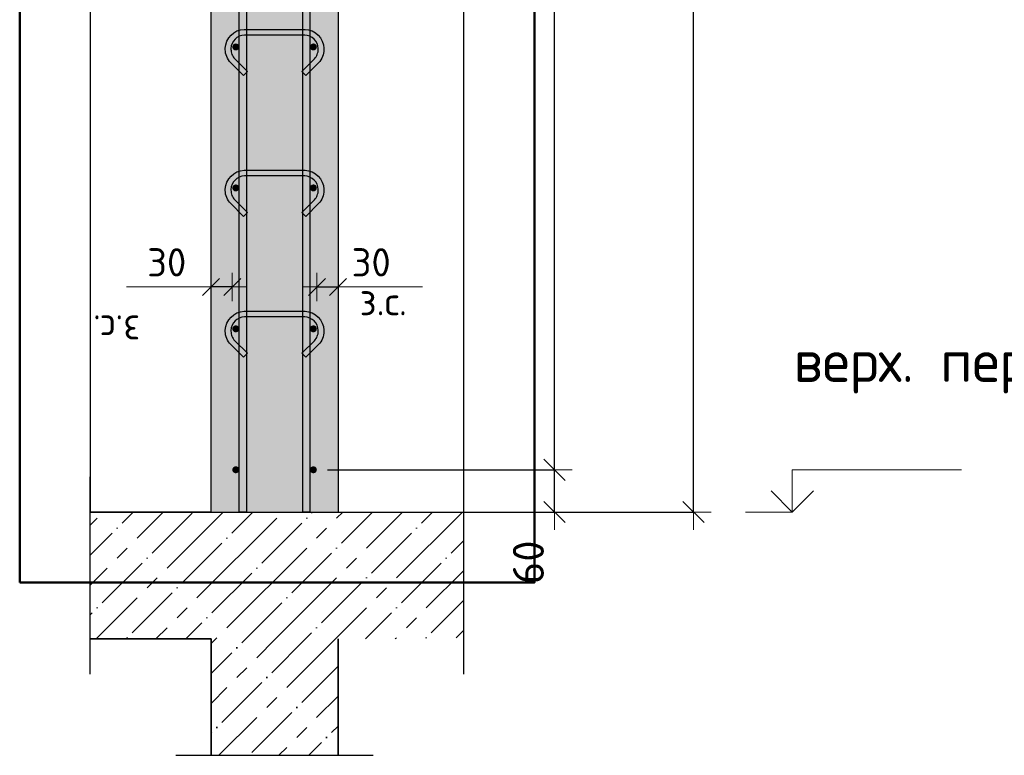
# Model space of a CAD drawing. Header units: millimetres. Extents: x -2995 to 47287, y -2809 to 58122.
# Tile 58 of 143: x 31957 to 33354, y 26682 to 27726. Entities that reach past the tile are written whole.
import ezdxf

# ---------------------------------------------------------------- set-up
doc = ezdxf.new("R2010")
doc.units = ezdxf.units.MM
doc.header["$PDMODE"] = 65
for name, color, linetype, lineweight in [('Standard', 7, 'Continuous', 25), ('Арм.стержн. вертикальными 1', 22, 'Continuous', 35), ('Арм.стержн.горизонт. 1', 180, 'Continuous', 35), ('Высотная отметки_ общее', 7, 'Continuous', 13), ('Размерная линия_ общее', 7, 'Continuous', 13), ('Размерная линия_ общее_1', 7, 'Continuous', 13)]:
    doc.layers.add(name, color=color, linetype=linetype, lineweight=lineweight)
doc.layers.add('Арм.стержн.Стяжки', color=7, linetype='Continuous', lineweight=35, true_color=0x501e0f)
doc.styles.add('ISOCPEUR', font='ISOCPEUR')
doc.dimstyles.new('DIMSTYLE_3', dxfattribs={"dimtxt": 44, "dimasz": 50, "dimexe": 0, "dimexo": 0, "dimgap": 22, "dimtad": 2, "dimdec": 0, "dimrnd": 5, "dimzin": 12, "dimdsep": 46, "dimtxsty": 'ISOCPEUR', "dimblk1": 'ALL_ML_STRICH', "dimblk2": 'ALL_ML_STRICH', "dimsah": 1, "dimcen": 0, "dimclrd": 7, "dimclre": 256, "dimclrt": 7, "dimadec": 0, "dimazin": 0, "dimtfac": 1, "dimtdec": 0, "dimtix": 1, "dimtmove": 2, "dimatfit": 3, "dimfxl": 0, "dimtzin": 0, "dimlwd": 0, "dimlwe": -3, "dimarcsym": 0})
doc.dimstyles.new('DIMSTYLE_7', dxfattribs={"dimtxt": 40, "dimasz": 40, "dimexe": 0, "dimexo": 0.001, "dimgap": 20, "dimtad": 2, "dimdec": 0, "dimrnd": 5, "dimzin": 12, "dimdsep": 46, "dimtxsty": 'ISOCPEUR', "dimblk1": 'ALL_ML_STRICH', "dimblk2": 'ALL_ML_STRICH', "dimsah": 1, "dimcen": 0, "dimse1": 1, "dimse2": 1, "dimclrd": 7, "dimclre": 256, "dimclrt": 7, "dimadec": 0, "dimazin": 0, "dimtfac": 1, "dimtdec": 0, "dimtix": 1, "dimtmove": 2, "dimatfit": 3, "dimfxl": 0, "dimtvp": 1.2, "dimtzin": 0, "dimlwd": 0, "dimlwe": -3, "dimarcsym": 0})
doc.dimstyles.new('DIMSTYLE_8', dxfattribs={"dimtxt": 44, "dimasz": 50, "dimexe": 0, "dimexo": 0, "dimgap": 22, "dimtad": 2, "dimdec": 0, "dimrnd": 5, "dimzin": 12, "dimdsep": 46, "dimtxsty": 'ISOCPEUR', "dimblk1": 'ALL_ML_STRICH', "dimblk2": 'ALL_ML_STRICH', "dimsah": 1, "dimcen": 0, "dimclrd": 7, "dimclre": 256, "dimclrt": 7, "dimadec": 0, "dimazin": 0, "dimtfac": 1, "dimtdec": 0, "dimtix": 1, "dimtmove": 2, "dimatfit": 3, "dimfxl": 0, "dimtvp": 1.2, "dimtzin": 0, "dimlwd": 0, "dimlwe": -3, "dimarcsym": 0})
pattern_1 = [(45, (0, 0), (-42.42641, 42.42641), [80, -10, 0, -10]), (45, (-21.213, 21.213), (-42.42641, 42.42641), [160, -20, 20, -20])]

# ---------------------------------------------------------------- blocks, each defined once
blk = doc.blocks.new('COMPLEX_ELEVATIONDIM_6')
at = {"layer": 'Высотная отметки_ общее', "color": 7, "linetype": 'Continuous', "lineweight": 13, "transparency": 33554687}
for p, q in [((33053, 27027.3), (33053, 27087.3)), ((33053, 27087.3), (33293, 27087.3)), ((33053, 27027.3), (33023, 27057.3)), ((33053, 27027.3), (33083, 27057.3)), ((33053, 27027.3), (32986.8, 27027.3)), ((33053, 27027.3), (33053, 27027.3)), ((33053, 27027.3), (33053, 27027.3)), ((33053, 27027.3), (33053, 27027.3)), ((33053, 27027.3), (33053, 27027.3))]:
    blk.add_line(p, q, dxfattribs=at)
at = {"layer": 'Высотная отметки_ общее', "color": 7, "linetype": 'Continuous', "lineweight": 13, "transparency": 33554687, "insert": (33054.8, 27195.7), "char_height": 60, "width": 520.897, "attachment_point": 7, "style": 'ISOCPEUR'}
blk.add_mtext('\\W0.98;верх. перекр.', dxfattribs=at)
blk = doc.blocks.new('ALL_ML_STRICH')
at = {"color": 0, "linetype": 'ByBlock', "lineweight": -2}
for p, q in [((-0.3, -0.3), (0.3, 0.3)), ((0, -0.5), (0, 0.5)), ((-1, 0), (0.5, 0))]:
    blk.add_line(p, q, dxfattribs=at)
blk = doc.blocks.new('*D203')
at = {"layer": 'DEFPOINTS', "color": 7, "linetype": 'Continuous', "lineweight": 13, "transparency": 33554687}
for p in [(32505, 30147.3), (32533.7, 27027.3), (32913, 27027.3)]:
    blk.add_point(p, dxfattribs=at)
at = {"layer": 'Размерная линия_ общее', "color": 253, "linetype": 'Continuous', "lineweight": -2, "true_color": 0xa0a0a0, "transparency": 33554687}
for p, q in [((32525, 30147.3), (32913, 30147.3)), ((32553.7, 27027.3), (32913, 27027.3))]:
    blk.add_line(p, q, dxfattribs=at)
at = {"layer": 'Размерная линия_ общее', "color": 7, "linetype": 'Continuous', "lineweight": -2, "transparency": 33554687}
blk.add_line((32913, 27027.3), (32913, 30147.3), dxfattribs=at)
at = {"layer": 'Размерная линия_ общее', "color": 7, "linetype": 'Continuous', "lineweight": 13, "transparency": 33554687, "xscale": 50, "yscale": 50, "zscale": 50}
for p, rotation in [((32913, 30147.3), 90), ((32913, 27027.3), 270)]:
    blk.add_blockref('ALL_ML_STRICH', p, dxfattribs=dict(at, rotation=rotation))
at = {"layer": 'Размерная линия_ общее', "color": 7, "linetype": 'Continuous', "lineweight": 13, "transparency": 33554687, "insert": (32876, 28593.9), "char_height": 44, "width": 176, "attachment_point": 5, "rotation": 90, "style": 'ISOCPEUR'}
blk.add_mtext('\\A1;{3120}', dxfattribs=at)
blk = doc.blocks.new('*D205')
at = {"layer": 'DEFPOINTS', "color": 7, "linetype": 'Continuous', "lineweight": 13, "transparency": 33554687}
for p in [(32373.8, 27087.3), (32431.6, 27027.3), (32715.8, 27027.3)]:
    blk.add_point(p, dxfattribs=at)
at = {"layer": 'Размерная линия_ общее', "color": 253, "linetype": 'Continuous', "lineweight": -2, "true_color": 0xa0a0a0, "transparency": 33554687}
for p, q in [((32393.8, 27087.3), (32715.8, 27087.3)), ((32451.6, 27027.3), (32715.8, 27027.3))]:
    blk.add_line(p, q, dxfattribs=at)
at = {"layer": 'Размерная линия_ общее', "color": 7, "linetype": 'Continuous', "lineweight": -2, "transparency": 33554687}
blk.add_line((32715.8, 27027.3), (32715.8, 27087.3), dxfattribs=at)
at = {"layer": 'Размерная линия_ общее', "color": 7, "linetype": 'Continuous', "lineweight": 13, "transparency": 33554687, "xscale": 50, "yscale": 50, "zscale": 50}
for p, rotation in [((32715.8, 27087.3), 90), ((32715.8, 27027.3), 270)]:
    blk.add_blockref('ALL_ML_STRICH', p, dxfattribs=dict(at, rotation=rotation))
at = {"layer": 'Размерная линия_ общее', "color": 7, "linetype": 'Continuous', "lineweight": 13, "transparency": 33554687, "insert": (32678.8, 26956), "char_height": 44, "width": 88, "attachment_point": 5, "rotation": 90, "style": 'ISOCPEUR'}
blk.add_mtext('\\A1;{60}', dxfattribs=at)
blk = doc.blocks.new('*D206')
at = {"layer": 'DEFPOINTS', "color": 7, "linetype": 'Continuous', "lineweight": 13, "transparency": 33554687}
for p in [(32373.8, 30087.3), (32373.8, 27087.3), (32715.8, 27087.3)]:
    blk.add_point(p, dxfattribs=at)
at = {"layer": 'Размерная линия_ общее', "color": 253, "linetype": 'Continuous', "lineweight": -2, "true_color": 0xa0a0a0, "transparency": 33554687}
for p, q in [((32393.8, 30087.3), (32715.8, 30087.3)), ((32393.8, 27087.3), (32715.8, 27087.3))]:
    blk.add_line(p, q, dxfattribs=at)
at = {"layer": 'Размерная линия_ общее', "color": 7, "linetype": 'Continuous', "lineweight": -2, "transparency": 33554687}
blk.add_line((32715.8, 27087.3), (32715.8, 30087.3), dxfattribs=at)
at = {"layer": 'Размерная линия_ общее', "color": 7, "linetype": 'Continuous', "lineweight": 13, "transparency": 33554687, "xscale": 50, "yscale": 50, "zscale": 50}
for p, rotation in [((32715.8, 30087.3), 90), ((32715.8, 27087.3), 270)]:
    blk.add_blockref('ALL_ML_STRICH', p, dxfattribs=dict(at, rotation=rotation))
at = {"layer": 'Размерная линия_ общее', "color": 7, "linetype": 'Continuous', "lineweight": 13, "transparency": 33554687, "insert": (32656.8, 28439.3), "char_height": 44, "width": 2.2, "attachment_point": 1, "rotation": 90, "line_spacing_factor": 0.60241, "style": 'ISOCPEUR'}
blk.add_mtext('\\W0.91;15х200=3000', dxfattribs=at)
blk = doc.blocks.new('*D230')
at = {"layer": 'DEFPOINTS', "color": 7, "linetype": 'Continuous', "lineweight": 13, "transparency": 33554687}
for p in [(32378.8, 27346.7), (32378.8, 27337.9), (32408.8, 27337.9)]:
    blk.add_point(p, dxfattribs=at)
at = {"layer": 'Размерная линия_ общее_1', "color": 7, "linetype": 'Continuous', "lineweight": -2, "transparency": 33554687}
blk.add_line((32378.8, 27346.7), (32408.8, 27346.7), dxfattribs=at)
at = {"layer": 'Размерная линия_ общее_1', "color": 7, "linetype": 'Continuous', "lineweight": 13, "transparency": 33554687, "xscale": 40, "yscale": 40, "zscale": 40, "rotation": 180}
blk.add_blockref('ALL_ML_STRICH', (32378.8, 27346.7), dxfattribs=at)
at = {"layer": 'Размерная линия_ общее_1', "color": 7, "linetype": 'Continuous', "lineweight": 13, "transparency": 33554687, "xscale": 40, "yscale": 40, "zscale": 40}
blk.add_blockref('ALL_ML_STRICH', (32408.8, 27346.7), dxfattribs=at)
at = {"layer": 'Размерная линия_ общее_1', "color": 7, "linetype": 'Continuous', "lineweight": 13, "transparency": 33554687, "insert": (32455.8, 27381.7), "char_height": 40, "width": 80, "attachment_point": 5, "style": 'ISOCPEUR'}
blk.add_mtext('\\A1;{30}', dxfattribs=at)
at = {"layer": 'Размерная линия_ общее_1', "color": 7, "linetype": 'Continuous', "lineweight": 13, "transparency": 33554687, "insert": (32439.4, 27346.5), "char_height": 40, "width": 2, "attachment_point": 1, "line_spacing_factor": 0.60241, "style": 'ISOCPEUR'}
blk.add_mtext('з.с.', dxfattribs=at)
blk = doc.blocks.new('*D231')
at = {"layer": 'DEFPOINTS', "color": 7, "linetype": 'Continuous', "lineweight": 13, "transparency": 33554687}
for p in [(32258.8, 27346.7), (32228.8, 27337.9), (32258.8, 27337.9)]:
    blk.add_point(p, dxfattribs=at)
at = {"layer": 'Размерная линия_ общее_1', "color": 7, "linetype": 'Continuous', "lineweight": -2, "transparency": 33554687}
blk.add_line((32258.8, 27346.7), (32228.8, 27346.7), dxfattribs=at)
at = {"layer": 'Размерная линия_ общее_1', "color": 7, "linetype": 'Continuous', "lineweight": 13, "transparency": 33554687, "xscale": 40, "yscale": 40, "zscale": 40}
for p, rotation in [((32228.8, 27346.7), 180), ((32258.8, 27346.7), 360)]:
    blk.add_blockref('ALL_ML_STRICH', p, dxfattribs=dict(at, rotation=rotation))
at = {"layer": 'Размерная линия_ общее_1', "color": 7, "linetype": 'Continuous', "lineweight": 13, "transparency": 33554687, "insert": (32165.8, 27381.7), "char_height": 40, "width": 80, "attachment_point": 5, "style": 'ISOCPEUR'}
blk.add_mtext('\\A1;{30}', dxfattribs=at)
at = {"layer": 'Размерная линия_ общее_1', "color": 7, "linetype": 'Continuous', "lineweight": 13, "transparency": 33554687, "insert": (32128.3, 27266.5), "char_height": 40, "width": 2, "attachment_point": 1, "rotation": 180, "line_spacing_factor": 0.60241, "style": 'ISOCPEUR'}
blk.add_mtext('з.с.', dxfattribs=at)

msp = doc.modelspace()

# ---------------------------------------------------------------- hatches: boundary and pattern name
at = {"layer": 'Standard', "linetype": 'Continuous', "lineweight": 13, "transparency": 33554687}
msp.add_hatch(color=7, dxfattribs=at).paths.add_polyline_path([(32408.8, 30147.3), (32228.8, 30147.3), (32228.8, 27027.3), (32408.8, 27027.3)])
h = msp.add_hatch(dxfattribs=at)
h.set_pattern_fill('__________539', scale=20, style=0, pattern_type=2)
h.set_pattern_definition(pattern_1)
h.paths.add_polyline_path([(32587.3, 26847.3), (32587.3, 27027.3), (32057.3, 27027.3), (32057.3, 26847.3)], flags=0)
at = {"layer": 'Standard', "linetype": 'Continuous', "lineweight": 35, "transparency": 33554687}
h = msp.add_hatch(dxfattribs=at)
h.set_pattern_fill('__________539', scale=20, style=0, pattern_type=2)
h.set_pattern_definition(pattern_1)
h.paths.add_polyline_path([(32408.8, 26847.3), (32228.8, 26847.3), (32228.8, 26682.1), (32408.8, 26682.1)], flags=0)
at = {"layer": 'Арм.стержн.горизонт. 1', "linetype": 'Continuous', "lineweight": 50, "transparency": 33554687}
for points in [[(32268.8, 27687.3), (32268.4, 27689.2), (32267.4, 27690.9), (32265.7, 27691.9), (32263.8, 27692.3), (32261.9, 27691.9), (32260.3, 27690.9), (32259.2, 27689.2), (32258.8, 27687.3), (32259.2, 27685.4), (32260.3, 27683.8), (32261.9, 27682.7), (32263.8, 27682.3), (32265.7, 27682.7), (32267.4, 27683.8), (32268.4, 27685.4)], [(32378.8, 27687.3), (32378.4, 27689.2), (32377.4, 27690.9), (32375.7, 27691.9), (32373.8, 27692.3), (32371.9, 27691.9), (32370.3, 27690.9), (32369.2, 27689.2), (32368.8, 27687.3), (32369.2, 27685.4), (32370.3, 27683.8), (32371.9, 27682.7), (32373.8, 27682.3), (32375.7, 27682.7), (32377.4, 27683.8), (32378.4, 27685.4)], [(32268.8, 27487.3), (32268.4, 27489.2), (32267.4, 27490.9), (32265.7, 27491.9), (32263.8, 27492.3), (32261.9, 27491.9), (32260.3, 27490.9), (32259.2, 27489.2), (32258.8, 27487.3), (32259.2, 27485.4), (32260.3, 27483.8), (32261.9, 27482.7), (32263.8, 27482.3), (32265.7, 27482.7), (32267.4, 27483.8), (32268.4, 27485.4)], [(32378.8, 27487.3), (32378.4, 27489.2), (32377.4, 27490.9), (32375.7, 27491.9), (32373.8, 27492.3), (32371.9, 27491.9), (32370.3, 27490.9), (32369.2, 27489.2), (32368.8, 27487.3), (32369.2, 27485.4), (32370.3, 27483.8), (32371.9, 27482.7), (32373.8, 27482.3), (32375.7, 27482.7), (32377.4, 27483.8), (32378.4, 27485.4)], [(32268.8, 27287.3), (32268.4, 27289.2), (32267.4, 27290.9), (32265.7, 27291.9), (32263.8, 27292.3), (32261.9, 27291.9), (32260.3, 27290.9), (32259.2, 27289.2), (32258.8, 27287.3), (32259.2, 27285.4), (32260.3, 27283.8), (32261.9, 27282.7), (32263.8, 27282.3), (32265.7, 27282.7), (32267.4, 27283.8), (32268.4, 27285.4)], [(32378.8, 27287.3), (32378.4, 27289.2), (32377.4, 27290.9), (32375.7, 27291.9), (32373.8, 27292.3), (32371.9, 27291.9), (32370.3, 27290.9), (32369.2, 27289.2), (32368.8, 27287.3), (32369.2, 27285.4), (32370.3, 27283.8), (32371.9, 27282.7), (32373.8, 27282.3), (32375.7, 27282.7), (32377.4, 27283.8), (32378.4, 27285.4)], [(32268.8, 27087.3), (32268.4, 27089.2), (32267.4, 27090.9), (32265.7, 27091.9), (32263.8, 27092.3), (32261.9, 27091.9), (32260.3, 27090.9), (32259.2, 27089.2), (32258.8, 27087.3), (32259.2, 27085.4), (32260.3, 27083.8), (32261.9, 27082.7), (32263.8, 27082.3), (32265.7, 27082.7), (32267.4, 27083.8), (32268.4, 27085.4)], [(32378.8, 27087.3), (32378.4, 27089.2), (32377.4, 27090.9), (32375.7, 27091.9), (32373.8, 27092.3), (32371.9, 27091.9), (32370.3, 27090.9), (32369.2, 27089.2), (32368.8, 27087.3), (32369.2, 27085.4), (32370.3, 27083.8), (32371.9, 27082.7), (32373.8, 27082.3), (32375.7, 27082.7), (32377.4, 27083.8), (32378.4, 27085.4)]]:
    msp.add_hatch(color=4, dxfattribs=at).paths.add_polyline_path(points)

# ---------------------------------------------------------------- linework, layer by layer
at = {"color": 52, "linetype": 'Continuous', "lineweight": -3, "transparency": 33554687}
for p, q in [((32057.3, 31460.8), (32057.3, 27027.3)), ((32057.3, 31460.8), (32057.3, 27027.3)), ((32587.3, 27027.3), (32587.3, 31460.8)), ((32587.3, 27027.3), (32587.3, 31460.8)), ((32057.3, 27027.3), (32587.3, 27027.3)), ((32057.3, 27027.3), (32587.3, 27027.3))]:
    msp.add_line(p, q, dxfattribs=at)
at = {"layer": 'Standard', "color": 7, "linetype": 'Continuous', "lineweight": 25, "transparency": 33554687}
for p, q in [((32228.8, 27027.3), (32228.8, 30147.3)), ((32408.8, 30147.3), (32408.8, 27027.3)), ((32057.3, 26797.3), (32057.3, 27077.3)), ((32587.3, 26797.3), (32587.3, 27077.3)), ((32228.8, 27027.3), (32408.8, 27027.3)), ((32178.8, 26682.1), (32458.8, 26682.1))]:
    msp.add_line(p, q, dxfattribs=at)
at = {"layer": 'Standard', "color": 7, "linetype": 'Continuous', "lineweight": 13, "transparency": 33554687}
for p, q in [((32228.8, 27346.7), (32108.8, 27346.7)), ((32408.8, 27346.7), (32528.8, 27346.7)), ((32408.8, 27027.3), (32587.3, 27027.3))]:
    msp.add_line(p, q, dxfattribs=at)
at = {"layer": 'Standard', "color": 7, "linetype": 'Continuous', "lineweight": 35, "transparency": 33554687}
for p, q in [((32228.8, 27027.3), (32057.3, 27027.3)), ((32057.3, 26847.3), (32228.8, 26847.3)), ((32228.8, 26847.3), (32228.8, 26682.1)), ((32408.8, 26682.1), (32408.8, 26847.3))]:
    msp.add_line(p, q, dxfattribs=at)
at = {"layer": 'Standard', "color": 7, "linetype": 'Continuous', "lineweight": 50, "transparency": 33554687}
msp.add_lwpolyline([(31957.3, 26927.3), (32687.3, 26927.3), (32687.3, 31560.8), (31957.3, 31560.8), (31957.3, 26927.3)], dxfattribs=at)
at = {"layer": 'Арм.стержн. вертикальными 1', "color": 4, "linetype": 'Continuous', "lineweight": 25, "transparency": 33554687}
for points in [[(32268.8, 27027.3), (32268.8, 31157.3), (32278.8, 31157.3), (32278.8, 27027.3), (32268.8, 27027.3)], [(32268.8, 27027.3), (32268.8, 31157.3), (32278.8, 31157.3), (32278.8, 27027.3), (32268.8, 27027.3)], [(32268.8, 27027.3), (32268.8, 31157.3), (32278.8, 31157.3), (32278.8, 27027.3), (32268.8, 27027.3)], [(32268.8, 27027.3), (32268.8, 31157.3), (32278.8, 31157.3), (32278.8, 27027.3), (32268.8, 27027.3)], [(32268.8, 27027.3), (32268.8, 31157.3), (32278.8, 31157.3), (32278.8, 27027.3), (32268.8, 27027.3)], [(32268.8, 27027.3), (32268.8, 31157.3), (32278.8, 31157.3), (32278.8, 27027.3), (32268.8, 27027.3)], [(32358.8, 27027.3), (32358.8, 31157.3), (32368.8, 31157.3), (32368.8, 27027.3), (32358.8, 27027.3)], [(32358.8, 27027.3), (32358.8, 31157.3), (32368.8, 31157.3), (32368.8, 27027.3), (32358.8, 27027.3)], [(32358.8, 27027.3), (32358.8, 31157.3), (32368.8, 31157.3), (32368.8, 27027.3), (32358.8, 27027.3)], [(32358.8, 27027.3), (32358.8, 31157.3), (32368.8, 31157.3), (32368.8, 27027.3), (32358.8, 27027.3)], [(32358.8, 27027.3), (32358.8, 31157.3), (32368.8, 31157.3), (32368.8, 27027.3), (32358.8, 27027.3)], [(32358.8, 27027.3), (32358.8, 31157.3), (32368.8, 31157.3), (32368.8, 27027.3), (32358.8, 27027.3)]]:
    msp.add_lwpolyline(points, dxfattribs=at)
at = {"layer": 'Арм.стержн.горизонт. 1', "color": 52, "linetype": 'Continuous', "lineweight": 25, "transparency": 33554687}
for p, q in [((32228.8, 27027.3), (32228.8, 27027.3)), ((32408.8, 27027.3), (32408.8, 27027.3))]:
    msp.add_line(p, q, dxfattribs=at)
at = {"layer": 'Арм.стержн.Стяжки', "color": 40, "linetype": 'Continuous', "lineweight": 25, "transparency": 33554687}
for points in [[(32274.6, 27646.9), (32256.6, 27665), (32254.9, 27666.9), (32253.4, 27669), (32252, 27671.3), (32251, 27673.6), (32250.1, 27676), (32249.4, 27678.6), (32249, 27681.1), (32248.8, 27683.7), (32248.8, 27685.6), (32249.5, 27690.5), (32251.2, 27695.6), (32253.8, 27700.3), (32257, 27704.1), (32260.9, 27707.3), (32265.5, 27710), (32270.6, 27711.6), (32275.5, 27712.3), (32362.1, 27712.3), (32367, 27711.6), (32372.1, 27710), (32376.8, 27707.3), (32380.6, 27704.1), (32383.9, 27700.3), (32386.5, 27695.6), (32388.1, 27690.5), (32388.8, 27685.6), (32388.8, 27683.7), (32388.6, 27681.1), (32388.2, 27678.6), (32387.6, 27676), (32386.7, 27673.6), (32385.6, 27671.3), (32384.3, 27669), (32382.8, 27666.9), (32381.1, 27665), (32363, 27646.9), (32357.4, 27652.6), (32375.2, 27670.5), (32376.5, 27671.9), (32377.6, 27673.4), (32378.5, 27675), (32379.3, 27676.7), (32379.9, 27678.4), (32380.4, 27680.2), (32380.7, 27682.1), (32380.8, 27683.9), (32380.8, 27685.1), (32380.3, 27688.7), (32379.1, 27692.4), (32377.2, 27695.7), (32375, 27698.5), (32372.2, 27700.7), (32368.9, 27702.6), (32365.2, 27703.8), (32361.6, 27704.3), (32276.1, 27704.3), (32272.4, 27703.8), (32268.8, 27702.6), (32265.4, 27700.7), (32262.7, 27698.5), (32260.4, 27695.7), (32258.5, 27692.4), (32257.3, 27688.7), (32256.8, 27685.1), (32256.8, 27683.9), (32257, 27682.1), (32257.3, 27680.2), (32257.7, 27678.4), (32258.4, 27676.7), (32259.1, 27675), (32260.1, 27673.4), (32261.2, 27671.9), (32262.4, 27670.5), (32280.3, 27652.6), (32274.6, 27646.9)], [(32274.6, 27646.9), (32256.6, 27665), (32254.9, 27666.9), (32253.4, 27669), (32252, 27671.3), (32251, 27673.6), (32250.1, 27676), (32249.4, 27678.6), (32249, 27681.1), (32248.8, 27683.7), (32248.8, 27685.6), (32249.5, 27690.5), (32251.2, 27695.6), (32253.8, 27700.3), (32257, 27704.1), (32260.9, 27707.3), (32265.5, 27710), (32270.6, 27711.6), (32275.5, 27712.3), (32362.1, 27712.3), (32367, 27711.6), (32372.1, 27710), (32376.8, 27707.3), (32380.6, 27704.1), (32383.9, 27700.3), (32386.5, 27695.6), (32388.1, 27690.5), (32388.8, 27685.6), (32388.8, 27683.7), (32388.6, 27681.1), (32388.2, 27678.6), (32387.6, 27676), (32386.7, 27673.6), (32385.6, 27671.3), (32384.3, 27669), (32382.8, 27666.9), (32381.1, 27665), (32363, 27646.9), (32357.4, 27652.6), (32375.2, 27670.5), (32376.5, 27671.9), (32377.6, 27673.4), (32378.5, 27675), (32379.3, 27676.7), (32379.9, 27678.4), (32380.4, 27680.2), (32380.7, 27682.1), (32380.8, 27683.9), (32380.8, 27685.1), (32380.3, 27688.7), (32379.1, 27692.4), (32377.2, 27695.7), (32375, 27698.5), (32372.2, 27700.7), (32368.9, 27702.6), (32365.2, 27703.8), (32361.6, 27704.3), (32276.1, 27704.3), (32272.4, 27703.8), (32268.8, 27702.6), (32265.4, 27700.7), (32262.7, 27698.5), (32260.4, 27695.7), (32258.5, 27692.4), (32257.3, 27688.7), (32256.8, 27685.1), (32256.8, 27683.9), (32257, 27682.1), (32257.3, 27680.2), (32257.7, 27678.4), (32258.4, 27676.7), (32259.1, 27675), (32260.1, 27673.4), (32261.2, 27671.9), (32262.4, 27670.5), (32280.3, 27652.6), (32274.6, 27646.9)], [(32274.6, 27646.9), (32256.6, 27665), (32254.9, 27666.9), (32253.4, 27669), (32252, 27671.3), (32251, 27673.6), (32250.1, 27676), (32249.4, 27678.6), (32249, 27681.1), (32248.8, 27683.7), (32248.8, 27685.6), (32249.5, 27690.5), (32251.2, 27695.6), (32253.8, 27700.3), (32257, 27704.1), (32260.9, 27707.3), (32265.5, 27710), (32270.6, 27711.6), (32275.5, 27712.3), (32362.1, 27712.3), (32367, 27711.6), (32372.1, 27710), (32376.8, 27707.3), (32380.6, 27704.1), (32383.9, 27700.3), (32386.5, 27695.6), (32388.1, 27690.5), (32388.8, 27685.6), (32388.8, 27683.7), (32388.6, 27681.1), (32388.2, 27678.6), (32387.6, 27676), (32386.7, 27673.6), (32385.6, 27671.3), (32384.3, 27669), (32382.8, 27666.9), (32381.1, 27665), (32363, 27646.9), (32357.4, 27652.6), (32375.2, 27670.5), (32376.5, 27671.9), (32377.6, 27673.4), (32378.5, 27675), (32379.3, 27676.7), (32379.9, 27678.4), (32380.4, 27680.2), (32380.7, 27682.1), (32380.8, 27683.9), (32380.8, 27685.1), (32380.3, 27688.7), (32379.1, 27692.4), (32377.2, 27695.7), (32375, 27698.5), (32372.2, 27700.7), (32368.9, 27702.6), (32365.2, 27703.8), (32361.6, 27704.3), (32276.1, 27704.3), (32272.4, 27703.8), (32268.8, 27702.6), (32265.4, 27700.7), (32262.7, 27698.5), (32260.4, 27695.7), (32258.5, 27692.4), (32257.3, 27688.7), (32256.8, 27685.1), (32256.8, 27683.9), (32257, 27682.1), (32257.3, 27680.2), (32257.7, 27678.4), (32258.4, 27676.7), (32259.1, 27675), (32260.1, 27673.4), (32261.2, 27671.9), (32262.4, 27670.5), (32280.3, 27652.6), (32274.6, 27646.9)], [(32274.6, 27446.9), (32256.6, 27465), (32254.9, 27466.9), (32253.4, 27469), (32252, 27471.3), (32251, 27473.6), (32250.1, 27476), (32249.4, 27478.6), (32249, 27481.1), (32248.8, 27483.7), (32248.8, 27485.6), (32249.5, 27490.5), (32251.2, 27495.6), (32253.8, 27500.3), (32257, 27504.1), (32260.9, 27507.3), (32265.5, 27510), (32270.6, 27511.6), (32275.5, 27512.3), (32362.1, 27512.3), (32367, 27511.6), (32372.1, 27510), (32376.8, 27507.3), (32380.6, 27504.1), (32383.9, 27500.3), (32386.5, 27495.6), (32388.1, 27490.5), (32388.8, 27485.6), (32388.8, 27483.7), (32388.6, 27481.1), (32388.2, 27478.6), (32387.6, 27476), (32386.7, 27473.6), (32385.6, 27471.3), (32384.3, 27469), (32382.8, 27466.9), (32381.1, 27465), (32363, 27446.9), (32357.4, 27452.6), (32375.2, 27470.5), (32376.5, 27471.9), (32377.6, 27473.4), (32378.5, 27475), (32379.3, 27476.7), (32379.9, 27478.4), (32380.4, 27480.2), (32380.7, 27482.1), (32380.8, 27483.9), (32380.8, 27485.1), (32380.3, 27488.7), (32379.1, 27492.4), (32377.2, 27495.7), (32375, 27498.5), (32372.2, 27500.7), (32368.9, 27502.6), (32365.2, 27503.8), (32361.6, 27504.3), (32276.1, 27504.3), (32272.4, 27503.8), (32268.8, 27502.6), (32265.4, 27500.7), (32262.7, 27498.5), (32260.4, 27495.7), (32258.5, 27492.4), (32257.3, 27488.7), (32256.8, 27485.1), (32256.8, 27483.9), (32257, 27482.1), (32257.3, 27480.2), (32257.7, 27478.4), (32258.4, 27476.7), (32259.1, 27475), (32260.1, 27473.4), (32261.2, 27471.9), (32262.4, 27470.5), (32280.3, 27452.6), (32274.6, 27446.9)], [(32274.6, 27446.9), (32256.6, 27465), (32254.9, 27466.9), (32253.4, 27469), (32252, 27471.3), (32251, 27473.6), (32250.1, 27476), (32249.4, 27478.6), (32249, 27481.1), (32248.8, 27483.7), (32248.8, 27485.6), (32249.5, 27490.5), (32251.2, 27495.6), (32253.8, 27500.3), (32257, 27504.1), (32260.9, 27507.3), (32265.5, 27510), (32270.6, 27511.6), (32275.5, 27512.3), (32362.1, 27512.3), (32367, 27511.6), (32372.1, 27510), (32376.8, 27507.3), (32380.6, 27504.1), (32383.9, 27500.3), (32386.5, 27495.6), (32388.1, 27490.5), (32388.8, 27485.6), (32388.8, 27483.7), (32388.6, 27481.1), (32388.2, 27478.6), (32387.6, 27476), (32386.7, 27473.6), (32385.6, 27471.3), (32384.3, 27469), (32382.8, 27466.9), (32381.1, 27465), (32363, 27446.9), (32357.4, 27452.6), (32375.2, 27470.5), (32376.5, 27471.9), (32377.6, 27473.4), (32378.5, 27475), (32379.3, 27476.7), (32379.9, 27478.4), (32380.4, 27480.2), (32380.7, 27482.1), (32380.8, 27483.9), (32380.8, 27485.1), (32380.3, 27488.7), (32379.1, 27492.4), (32377.2, 27495.7), (32375, 27498.5), (32372.2, 27500.7), (32368.9, 27502.6), (32365.2, 27503.8), (32361.6, 27504.3), (32276.1, 27504.3), (32272.4, 27503.8), (32268.8, 27502.6), (32265.4, 27500.7), (32262.7, 27498.5), (32260.4, 27495.7), (32258.5, 27492.4), (32257.3, 27488.7), (32256.8, 27485.1), (32256.8, 27483.9), (32257, 27482.1), (32257.3, 27480.2), (32257.7, 27478.4), (32258.4, 27476.7), (32259.1, 27475), (32260.1, 27473.4), (32261.2, 27471.9), (32262.4, 27470.5), (32280.3, 27452.6), (32274.6, 27446.9)], [(32274.6, 27246.9), (32256.6, 27265), (32254.9, 27266.9), (32253.4, 27269), (32252, 27271.3), (32251, 27273.6), (32250.1, 27276), (32249.4, 27278.6), (32249, 27281.1), (32248.8, 27283.7), (32248.8, 27285.6), (32249.5, 27290.5), (32251.2, 27295.6), (32253.8, 27300.3), (32257, 27304.1), (32260.9, 27307.3), (32265.5, 27310), (32270.6, 27311.6), (32275.5, 27312.3), (32362.1, 27312.3), (32367, 27311.6), (32372.1, 27310), (32376.8, 27307.3), (32380.6, 27304.1), (32383.9, 27300.3), (32386.5, 27295.6), (32388.1, 27290.5), (32388.8, 27285.6), (32388.8, 27283.7), (32388.6, 27281.1), (32388.2, 27278.6), (32387.6, 27276), (32386.7, 27273.6), (32385.6, 27271.3), (32384.3, 27269), (32382.8, 27266.9), (32381.1, 27265), (32363, 27246.9), (32357.4, 27252.6), (32375.2, 27270.5), (32376.5, 27271.9), (32377.6, 27273.4), (32378.5, 27275), (32379.3, 27276.7), (32379.9, 27278.4), (32380.4, 27280.2), (32380.7, 27282.1), (32380.8, 27283.9), (32380.8, 27285.1), (32380.3, 27288.7), (32379.1, 27292.4), (32377.2, 27295.7), (32375, 27298.5), (32372.2, 27300.7), (32368.9, 27302.6), (32365.2, 27303.8), (32361.6, 27304.3), (32276.1, 27304.3), (32272.4, 27303.8), (32268.8, 27302.6), (32265.4, 27300.7), (32262.7, 27298.5), (32260.4, 27295.7), (32258.5, 27292.4), (32257.3, 27288.7), (32256.8, 27285.1), (32256.8, 27283.9), (32257, 27282.1), (32257.3, 27280.2), (32257.7, 27278.4), (32258.4, 27276.7), (32259.1, 27275), (32260.1, 27273.4), (32261.2, 27271.9), (32262.4, 27270.5), (32280.3, 27252.6), (32274.6, 27246.9)], [(32274.6, 27246.9), (32256.6, 27265), (32254.9, 27266.9), (32253.4, 27269), (32252, 27271.3), (32251, 27273.6), (32250.1, 27276), (32249.4, 27278.6), (32249, 27281.1), (32248.8, 27283.7), (32248.8, 27285.6), (32249.5, 27290.5), (32251.2, 27295.6), (32253.8, 27300.3), (32257, 27304.1), (32260.9, 27307.3), (32265.5, 27310), (32270.6, 27311.6), (32275.5, 27312.3), (32362.1, 27312.3), (32367, 27311.6), (32372.1, 27310), (32376.8, 27307.3), (32380.6, 27304.1), (32383.9, 27300.3), (32386.5, 27295.6), (32388.1, 27290.5), (32388.8, 27285.6), (32388.8, 27283.7), (32388.6, 27281.1), (32388.2, 27278.6), (32387.6, 27276), (32386.7, 27273.6), (32385.6, 27271.3), (32384.3, 27269), (32382.8, 27266.9), (32381.1, 27265), (32363, 27246.9), (32357.4, 27252.6), (32375.2, 27270.5), (32376.5, 27271.9), (32377.6, 27273.4), (32378.5, 27275), (32379.3, 27276.7), (32379.9, 27278.4), (32380.4, 27280.2), (32380.7, 27282.1), (32380.8, 27283.9), (32380.8, 27285.1), (32380.3, 27288.7), (32379.1, 27292.4), (32377.2, 27295.7), (32375, 27298.5), (32372.2, 27300.7), (32368.9, 27302.6), (32365.2, 27303.8), (32361.6, 27304.3), (32276.1, 27304.3), (32272.4, 27303.8), (32268.8, 27302.6), (32265.4, 27300.7), (32262.7, 27298.5), (32260.4, 27295.7), (32258.5, 27292.4), (32257.3, 27288.7), (32256.8, 27285.1), (32256.8, 27283.9), (32257, 27282.1), (32257.3, 27280.2), (32257.7, 27278.4), (32258.4, 27276.7), (32259.1, 27275), (32260.1, 27273.4), (32261.2, 27271.9), (32262.4, 27270.5), (32280.3, 27252.6), (32274.6, 27246.9)], [(32274.6, 27246.9), (32256.6, 27265), (32254.9, 27266.9), (32253.4, 27269), (32252, 27271.3), (32251, 27273.6), (32250.1, 27276), (32249.4, 27278.6), (32249, 27281.1), (32248.8, 27283.7), (32248.8, 27285.6), (32249.5, 27290.5), (32251.2, 27295.6), (32253.8, 27300.3), (32257, 27304.1), (32260.9, 27307.3), (32265.5, 27310), (32270.6, 27311.6), (32275.5, 27312.3), (32362.1, 27312.3), (32367, 27311.6), (32372.1, 27310), (32376.8, 27307.3), (32380.6, 27304.1), (32383.9, 27300.3), (32386.5, 27295.6), (32388.1, 27290.5), (32388.8, 27285.6), (32388.8, 27283.7), (32388.6, 27281.1), (32388.2, 27278.6), (32387.6, 27276), (32386.7, 27273.6), (32385.6, 27271.3), (32384.3, 27269), (32382.8, 27266.9), (32381.1, 27265), (32363, 27246.9), (32357.4, 27252.6), (32375.2, 27270.5), (32376.5, 27271.9), (32377.6, 27273.4), (32378.5, 27275), (32379.3, 27276.7), (32379.9, 27278.4), (32380.4, 27280.2), (32380.7, 27282.1), (32380.8, 27283.9), (32380.8, 27285.1), (32380.3, 27288.7), (32379.1, 27292.4), (32377.2, 27295.7), (32375, 27298.5), (32372.2, 27300.7), (32368.9, 27302.6), (32365.2, 27303.8), (32361.6, 27304.3), (32276.1, 27304.3), (32272.4, 27303.8), (32268.8, 27302.6), (32265.4, 27300.7), (32262.7, 27298.5), (32260.4, 27295.7), (32258.5, 27292.4), (32257.3, 27288.7), (32256.8, 27285.1), (32256.8, 27283.9), (32257, 27282.1), (32257.3, 27280.2), (32257.7, 27278.4), (32258.4, 27276.7), (32259.1, 27275), (32260.1, 27273.4), (32261.2, 27271.9), (32262.4, 27270.5), (32280.3, 27252.6), (32274.6, 27246.9)]]:
    msp.add_lwpolyline(points, dxfattribs=at)

# ---------------------------------------------------------------- block references
at = {"layer": 'Высотная отметки_ общее', "color": 7, "linetype": 'Continuous', "lineweight": 13, "transparency": 33554687}
msp.add_blockref('COMPLEX_ELEVATIONDIM_6', (0, 0), dxfattribs=at)

# ---------------------------------------------------------------- dimensions: what is measured, and where the dimension line sits
at = {"layer": 'Размерная линия_ общее', "color": 7, "linetype": 'Continuous', "lineweight": 13, "transparency": 33554687}
for base, p1, p2, dimstyle, picture, middle in [((32913, 30147.3), (32553.7, 27027.3), (32525, 30147.3), 'DIMSTYLE_3', '*D203', (32876, 28593.9)), ((32715.8, 27087.3), (32451.6, 27027.3), (32393.8, 27087.3), 'DIMSTYLE_8', '*D205', (32678.8, 26956))]:
    dim = msp.add_linear_dim(base=base, p1=p1, p2=p2, angle=90, dimstyle=dimstyle, override={"dimpost": '<>', "dimclrd": 7, "dimclre": 253, "dimclrt": 7, "dimlwd": 0, "dimlwe": 65533}, dxfattribs=at)
    dim.commit()
    dim.dimension.update_dxf_attribs({"geometry": picture, "text_midpoint": middle, "dimtype": 160})
dim = msp.add_linear_dim(base=(32715.8, 30087.3), p1=(32393.8, 27087.3), p2=(32393.8, 30087.3), angle=90, text='\\W0.91;15х200=3000', dimstyle='DIMSTYLE_3', override={"dimpost": '<>', "dimclrd": 7, "dimclre": 253, "dimclrt": 7, "dimlwd": 0, "dimlwe": 65533}, dxfattribs=at)
dim.commit()
dim.dimension.update_dxf_attribs({"geometry": '*D206', "text_midpoint": (32693.8, 28587.3), "dimtype": 160})
at = {"layer": 'Размерная линия_ общее_1', "color": 7, "linetype": 'Continuous', "lineweight": 13, "transparency": 33554687}
dim = msp.add_linear_dim(base=(32228.8, 27346.7), p1=(32258.8, 27337.9), p2=(32228.8, 27337.9), angle=180, text='<>\\Xз.с.', dimstyle='DIMSTYLE_7', override={"dimpost": '<>', "dimclrd": 7, "dimclre": 253, "dimclrt": 7, "dimlwd": 0, "dimlwe": 65533}, dxfattribs=at)
dim.commit()
dim.dimension.update_dxf_attribs({"geometry": '*D231', "text_midpoint": (32165.8, 27381.7), "dimtype": 160})
dim = msp.add_linear_dim(base=(32408.8, 27346.7), p1=(32378.8, 27337.9), p2=(32408.8, 27337.9), text='<>\\Xз.с.', dimstyle='DIMSTYLE_7', override={"dimpost": '<>', "dimclrd": 7, "dimclre": 253, "dimclrt": 7, "dimlwd": 0, "dimlwe": 65533}, dxfattribs=at)
dim.commit()
dim.dimension.update_dxf_attribs({"geometry": '*D230', "text_midpoint": (32455.8, 27381.7), "dimtype": 160})

doc.saveas('drawing.dxf')
